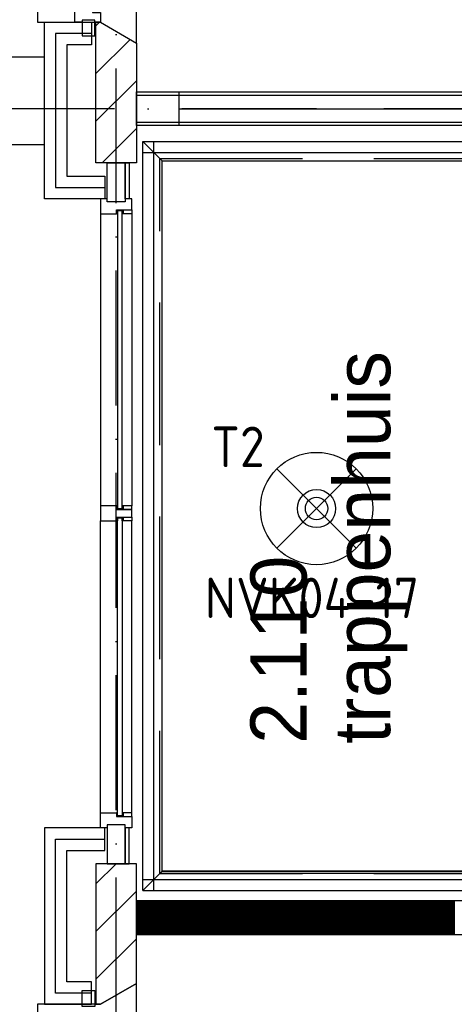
# Model space of a CAD drawing. Header units: millimetres. Extents: x -6587 to 112313, y 244 to 84344.
# Tile 8 of 63: x 17169 to 19105, y 37722 to 42103. Entities that reach past the tile are written whole.
import ezdxf
from ezdxf.enums import TextEntityAlignment as Align

# ---------------------------------------------------------------- set-up
doc = ezdxf.new("R2010")
doc.units = ezdxf.units.MM
doc.header["$LTSCALE"] = 100
doc.linetypes.add('DASHDOT', pattern=[9, 6, -1.5, 0, -1.5])
doc.linetypes.add('HIDDEN', pattern=[9.525, 6.35, -3.175])
doc.layers.get('0').update_dxf_attribs({"color": 9, "linetype": 'CONTINUOUS'})
for name, color, linetype in [('AL$2----_STEMPEL', 7, 'CONTINUOUS'), ('AL$7----_STRAMIEN', 1, 'DASHDOT'), ('AL21----_BUITENWAND', 4, 'CONTINUOUS'), ('AL22----_BINNENWAND', 7, 'CONTINUOUS'), ('AL24----_TRAPPEN', 7, 'CONTINUOUS'), ('AL27----_DAKEN', 7, 'CONTINUOUS'), ('AL28----_KONSTRUKTIE', 3, 'CONTINUOUS'), ('AL29----_BOVENBOUW', 7, 'CONTINUOUS'), ('AL31----_BUITENKOZ', 7, 'CONTINUOUS'), ('ALL-----_REFLIJNEN', 8, 'CONTINUOUS'), ('ALXA1---_RASTER50', 12, 'CONTINUOUS'), ('ALXA3---_VOLZWART', 14, 'CONTINUOUS'), ('ALXAB---_PREFABBETON', 1, 'CONTINUOUS'), ('ALXOU---_GLAS', 7, 'CONTINUOUS'), ('BOUW', 8, 'CONTINUOUS'), ('EB63501-_ATTRIB', 2, 'CONTINUOUS'), ('EL63501-_NOODVRL-ARM', 3, 'CONTINUOUS'), ('HEKWERKEN', 1, 'CONTINUOUS'), ('LIJN025', 10, 'CONTINUOUS')]:
    doc.layers.add(name, color=color, linetype=linetype)
doc.styles.add('1_8', font='iso', dxfattribs={"width": 0.7, "height": 1.8})
doc.styles.add('BURO-025', font='BUROFONT.shx', dxfattribs={"height": 250})

# ---------------------------------------------------------------- blocks, each defined once
blk = doc.blocks.new('ES3G01')
at = {"color": 0}
for p, q in [((-1.768, 1.768), (1.768, -1.768)), ((1.768, 1.768), (-1.768, -1.768))]:
    blk.add_line(p, q, dxfattribs=at)
at = {"color": 6}
blk.add_lwpolyline([(1.768, -1.768), (1.75, -1.75)], dxfattribs=at)
blk.add_circle((0, 0), 2.5)
at = {"color": 0}
for radius in [0.85, 0.5]:
    blk.add_circle((0, 0), radius, dxfattribs=at)
at = {"color": 6, "style": '1_8'}
for tag, flags, p in [('A_CODE', 8, (-3.5, 2.75)), ('SCHAK', 8, (3.5, 2.75)), ('GROEP', 8, (-3.5, -2.75)), ('KAST', 9, (3.5, -2.75))]:
    blk.add_attdef(tag, text='', height=1.8, dxfattribs=dict(at, flags=flags)).set_placement(p, align=Align.MIDDLE)
blk = doc.blocks.new('A$Cb38f1ce1')
at = {"layer": 'AL$2----_STEMPEL', "color": 8}
blk.add_lwpolyline([(14416.7, 33363.4), (14416.7, 33396.4), (14378.7, 33396.4), (14349.7, 33396.4), (14349.7, 33413.4), (14307.2, 33413.4), (14277.7, 33413.4), (14277.7, 33346.4), (14349.7, 33346.4), (14349.7, 33363.4)], close=True, dxfattribs=at)
at = {"layer": 'AL$7----_STRAMIEN', "color": 1}
blk.add_line((14347.7, 1456.2), (14347.7, 70113), dxfattribs=at)
blk.add_lwpolyline([(86347.7, 35180), (750, 35180)], dxfattribs=at)
at = {"layer": 'AL21----_BUITENWAND', "color": 8}
for p, q in [((14027.7, 34779.9), (14027.7, 35565)), ((14027.7, 35565), (14237.7, 35565)), ((14237.7, 35565), (14237.7, 35465)), ((14237.7, 35465), (14127.7, 35465)), ((14127.7, 35465), (14127.7, 34879.9)), ((14127.7, 34879.9), (14297.2, 34879.9)), ((14297.2, 34879.9), (14297.2, 34779.9)), ((14297.2, 34779.9), (14027.7, 34779.9)), ((14297.2, 31980), (14027.7, 31980)), ((14027.7, 31980), (14027.7, 31195)), ((14297.2, 31880), (14297.2, 31980)), ((14127.7, 31295), (14127.7, 31880)), ((14127.7, 31880), (14297.2, 31880)), ((14237.7, 31295), (14127.7, 31295)), ((14237.7, 31195), (14237.7, 31295)), ((14027.7, 31195), (14237.7, 31195))]:
    blk.add_line(p, q, dxfattribs=at)
at = {"layer": 'AL22----_BINNENWAND', "color": 8}
for p, q in [((14437.7, 35255), (21147.7, 35255)), ((14437.7, 35105), (14437.7, 35255)), ((14627.7, 35255), (21147.7, 35255)), ((14627.7, 35105), (14627.7, 35255)), ((21297.7, 35105), (14437.7, 35105)), ((21297.7, 35105), (14627.7, 35105))]:
    blk.add_line(p, q, dxfattribs=at)
at = {"layer": 'AL22----_BINNENWAND', "color": 8, "linetype": 'Continuous'}
for p, q in [((14437.7, 35240), (21162.7, 35240)), ((14627.7, 35240), (21162.7, 35240)), ((14437.7, 35120), (21282.7, 35120)), ((14627.7, 35120), (21282.7, 35120))]:
    blk.add_line(p, q, dxfattribs=at)
at = {"layer": 'AL24----_TRAPPEN', "color": 8}
for p, q in [((14466.7, 35034.1), (18850.7, 35034.1)), ((14551.7, 34949.1), (14466.7, 35034.1)), ((14466.7, 34986.1), (18850.7, 34986.1)), ((14551.7, 34949.1), (18787.7, 34949.1)), ((14551.7, 31787.1), (17067, 31787.1)), ((14466.7, 31750.1), (17054.7, 31750.1)), ((14466.7, 31702.1), (17038.6, 31702.1))]:
    blk.add_line(p, q, dxfattribs=at)
at = {"layer": 'AL24----_TRAPPEN', "color": 8, "linetype": 'HIDDEN'}
for p, q in [((14542.2, 31777.6), (14542.2, 34958.6)), ((14542.2, 34958.6), (18850.7, 34958.6)), ((14542.2, 31777.6), (17063.9, 31777.6))]:
    blk.add_line(p, q, dxfattribs=at)
at = {"layer": 'AL27----_DAKEN', "color": 8}
for p, q in [((14027.7, 35410), (1812.7, 35410)), ((14027.7, 35020), (1422.7, 35020))]:
    blk.add_line(p, q, dxfattribs=at)
at = {"layer": 'AL28----_KONSTRUKTIE', "color": 8}
for p, q in [((14127.7, 35565), (14127.7, 35565)), ((14437.7, 31655), (14437.7, 31505)), ((21235.4, 31655), (14437.7, 31655)), ((14437.7, 31655), (14437.7, 31505)), ((21235.4, 31655), (14437.7, 31655)), ((14437.7, 31505), (21235.4, 31505)), ((14437.7, 31505), (21235.4, 31505))]:
    blk.add_line(p, q, dxfattribs=at)
at = {"layer": 'AL28----_KONSTRUKTIE', "color": 8, "linetype": 'Continuous'}
for p, q in [((14257.7, 34939.9), (14257.7, 35565)), ((14257.7, 35565), (14277.7, 35565)), ((14277.7, 35565), (14437.7, 35472.6)), ((14437.7, 35472.6), (14437.7, 34939.9)), ((14437.7, 34939.9), (14257.7, 34939.9)), ((14437.7, 31820), (14257.7, 31820)), ((14257.7, 31820), (14257.7, 31195)), ((14437.7, 31287.4), (14437.7, 31820)), ((14277.7, 31195), (14437.7, 31287.4)), ((14257.7, 31195), (14277.7, 31195))]:
    blk.add_line(p, q, dxfattribs=at)
at = {"layer": 'AL29----_BOVENBOUW', "color": 8}
for p, q in [((14466.7, 31702.1), (14466.7, 35034.1)), ((14514.7, 31702.1), (14514.7, 35034.1)), ((14466.7, 31702.1), (14551.7, 31787.1))]:
    blk.add_line(p, q, dxfattribs=at)
blk.add_lwpolyline([(14551.7, 31787.1), (14551.7, 34949.1), (16147.7, 34949.1), (16147.7, 31787.1)], close=True, dxfattribs=at)
at = {"layer": 'AL31----_BUITENKOZ', "color": 8}
for p, q in [((14307.2, 34765.9), (14307.2, 34939.9)), ((14307.2, 34939.9), (14387.2, 34939.9)), ((14387.2, 34939.9), (14387.2, 34765.9)), ((14387.2, 34779.9), (14387.2, 34939.9)), ((14387.2, 34939.9), (14404.7, 34939.9)), ((14404.7, 34939.9), (14404.7, 34779.9)), ((14387.2, 34765.9), (14307.2, 34765.9)), ((14404.7, 34779.9), (14387.2, 34779.9)), ((14307.2, 31994.1), (14307.2, 31820.1)), ((14387.2, 31994.1), (14307.2, 31994.1)), ((14387.2, 31820.1), (14387.2, 31994.1)), ((14387.2, 31980.1), (14387.2, 31820.1)), ((14404.7, 31980.1), (14387.2, 31980.1)), ((14404.7, 31820.1), (14404.7, 31980.1)), ((14307.2, 31820.1), (14387.2, 31820.1)), ((14387.2, 31820.1), (14404.7, 31820.1))]:
    blk.add_line(p, q, dxfattribs=at)
for points in [[(14277.7, 35565), (14437.7, 35472.6), (14437.7, 36687.4), (14277.7, 36595), (13997.7, 36595), (13997.7, 35565)], [(14277.7, 35565), (14252.7, 35565), (14252.7, 35575), (14196.7, 35575), (14196.7, 35565), (14163.7, 35565), (14163.7, 35632), (14226.7, 35632), (14226.7, 35615), (14241.7, 35615), (14241.7, 35609), (14277.7, 35609)], [(14252.7, 35575), (14196.7, 35575), (14196.7, 35504), (14252.7, 35504)], [(14349.7, 34712.9), (14349.7, 34729.9), (14416.7, 34729.9), (14416.7, 34779.9), (14387.2, 34779.9), (14387.2, 34765.9), (14307.2, 34765.9), (14307.2, 34779.9), (14277.7, 34779.9), (14277.7, 34712.9)], [(14378.7, 34712.9), (14374.7, 34712.9), (14374.7, 34725.9), (14353.7, 34725.9), (14353.7, 34712.9), (14349.7, 34712.9), (14349.7, 34729.9), (14378.7, 34729.9)], [(14378.7, 34729.9), (14416.7, 34729.9), (14416.7, 34712.9), (14378.7, 34712.9)], [(14378.7, 33413.4), (14374.7, 33413.4), (14374.7, 33400.4), (14353.7, 33400.4), (14353.7, 33413.4), (14349.7, 33413.4), (14349.7, 33396.4), (14378.7, 33396.4)], [(14378.7, 33396.4), (14416.7, 33396.4), (14416.7, 33413.4), (14378.7, 33413.4)], [(14378.7, 33346.4), (14374.7, 33346.4), (14374.7, 33359.4), (14353.7, 33359.4), (14353.7, 33346.4), (14349.7, 33346.4), (14349.7, 33363.4), (14378.7, 33363.4)], [(14378.7, 33363.4), (14416.7, 33363.4), (14416.7, 33346.4), (14378.7, 33346.4)], [(14349.7, 32047), (14349.7, 32030), (14416.7, 32030), (14416.7, 31980), (14387.2, 31980), (14387.2, 31994), (14307.2, 31994), (14307.2, 31980), (14277.7, 31980), (14277.7, 32047)], [(14378.7, 32047), (14374.7, 32047), (14374.7, 32034), (14353.7, 32034), (14353.7, 32047), (14349.7, 32047), (14349.7, 32030), (14378.7, 32030)], [(14378.7, 32030), (14416.7, 32030), (14416.7, 32047), (14378.7, 32047)], [(14277.7, 30165), (14437.7, 30072.6), (14437.7, 31287.4), (14277.7, 31195), (13997.7, 31195), (13997.7, 30165)], [(14252.7, 31185), (14196.7, 31185), (14196.7, 31256), (14252.7, 31256)]]:
    blk.add_lwpolyline(points, close=True, dxfattribs=at)
for points in [[(14277.7, 34712.9), (14277.7, 33413.4)], [(14416.7, 34712.9), (14416.7, 33413.4)], [(14277.7, 32046.9), (14277.7, 33346.4)], [(14416.7, 32046.9), (14416.7, 33346.4)]]:
    blk.add_lwpolyline(points, dxfattribs=at)
at = {"layer": 'ALL-----_REFLIJNEN', "color": 8, "linetype": 'Continuous'}
for p, q in [((14237.7, 35515), (14077.7, 35515)), ((14077.7, 35515), (14077.7, 34829.9)), ((14627.7, 35180), (21222.7, 35180)), ((14077.7, 34829.9), (14297.2, 34829.9)), ((14077.7, 31245), (14077.7, 31930)), ((14077.7, 31930), (14297.2, 31930)), ((14237.7, 31245), (14077.7, 31245))]:
    blk.add_line(p, q, dxfattribs=at)
at = {"layer": 'ALXA1---_RASTER50', "color": 8}
for p, q in [((14438.8, 31655), (14438.8, 31505)), ((14440.8, 31655), (14440.8, 31505)), ((14442.8, 31655), (14442.8, 31505)), ((14444.8, 31655), (14444.8, 31505)), ((14446.8, 31655), (14446.8, 31505)), ((14448.8, 31655), (14448.8, 31505)), ((14450.8, 31655), (14450.8, 31505)), ((14452.8, 31655), (14452.8, 31505)), ((14454.8, 31655), (14454.8, 31505)), ((14456.8, 31655), (14456.8, 31505)), ((14458.8, 31655), (14458.8, 31505)), ((14460.8, 31655), (14460.8, 31505)), ((14462.8, 31655), (14462.8, 31505)), ((14464.8, 31655), (14464.8, 31505)), ((14466.8, 31655), (14466.8, 31505)), ((14468.8, 31655), (14468.8, 31505)), ((14470.8, 31655), (14470.8, 31505)), ((14472.8, 31655), (14472.8, 31505)), ((14474.8, 31655), (14474.8, 31505)), ((14476.8, 31655), (14476.8, 31505)), ((14478.8, 31655), (14478.8, 31505)), ((14480.8, 31655), (14480.8, 31505)), ((14482.8, 31655), (14482.8, 31505)), ((14484.8, 31655), (14484.8, 31505)), ((14486.8, 31655), (14486.8, 31505)), ((14488.8, 31655), (14488.8, 31505)), ((14490.8, 31655), (14490.8, 31505)), ((14492.8, 31655), (14492.8, 31505)), ((14494.8, 31655), (14494.8, 31505)), ((14496.8, 31655), (14496.8, 31505)), ((14498.8, 31655), (14498.8, 31505)), ((14500.8, 31655), (14500.8, 31505)), ((14502.8, 31655), (14502.8, 31505)), ((14504.8, 31655), (14504.8, 31505)), ((14506.8, 31655), (14506.8, 31505)), ((14508.8, 31655), (14508.8, 31505)), ((14510.8, 31655), (14510.8, 31505)), ((14512.8, 31655), (14512.8, 31505)), ((14514.8, 31655), (14514.8, 31505)), ((14516.8, 31655), (14516.8, 31505)), ((14518.8, 31655), (14518.8, 31505)), ((14520.8, 31655), (14520.8, 31505)), ((14522.8, 31655), (14522.8, 31505)), ((14524.8, 31655), (14524.8, 31505)), ((14526.8, 31655), (14526.8, 31505)), ((14528.8, 31655), (14528.8, 31505)), ((14530.8, 31655), (14530.8, 31505)), ((14532.8, 31655), (14532.8, 31505)), ((14534.8, 31655), (14534.8, 31505)), ((14536.8, 31655), (14536.8, 31505)), ((14538.8, 31655), (14538.8, 31505)), ((14540.8, 31655), (14540.8, 31505)), ((14542.8, 31655), (14542.8, 31505)), ((14544.8, 31655), (14544.8, 31505)), ((14546.8, 31655), (14546.8, 31505)), ((14548.8, 31655), (14548.8, 31505)), ((14550.8, 31655), (14550.8, 31505)), ((14552.8, 31655), (14552.8, 31505)), ((14554.8, 31655), (14554.8, 31505)), ((14556.8, 31655), (14556.8, 31505)), ((14558.8, 31655), (14558.8, 31505)), ((14560.8, 31655), (14560.8, 31505)), ((14562.8, 31655), (14562.8, 31505)), ((14564.8, 31655), (14564.8, 31505)), ((14566.8, 31655), (14566.8, 31505)), ((14568.8, 31655), (14568.8, 31505)), ((14570.8, 31655), (14570.8, 31505)), ((14572.8, 31655), (14572.8, 31505)), ((14574.8, 31655), (14574.8, 31505)), ((14576.8, 31655), (14576.8, 31505)), ((14578.8, 31655), (14578.8, 31505)), ((14580.8, 31655), (14580.8, 31505)), ((14582.8, 31655), (14582.8, 31505)), ((14584.8, 31655), (14584.8, 31505)), ((14586.8, 31655), (14586.8, 31505)), ((14588.8, 31655), (14588.8, 31505)), ((14590.8, 31655), (14590.8, 31505)), ((14592.8, 31655), (14592.8, 31505)), ((14594.8, 31655), (14594.8, 31505)), ((14596.8, 31655), (14596.8, 31505)), ((14598.8, 31655), (14598.8, 31505)), ((14600.8, 31655), (14600.8, 31505)), ((14602.8, 31655), (14602.8, 31505)), ((14604.8, 31655), (14604.8, 31505)), ((14606.8, 31655), (14606.8, 31505)), ((14608.8, 31655), (14608.8, 31505)), ((14610.8, 31655), (14610.8, 31505)), ((14612.8, 31655), (14612.8, 31505)), ((14614.8, 31655), (14614.8, 31505)), ((14616.8, 31655), (14616.8, 31505)), ((14618.8, 31655), (14618.8, 31505)), ((14620.8, 31655), (14620.8, 31505)), ((14622.8, 31655), (14622.8, 31505)), ((14624.8, 31655), (14624.8, 31505)), ((14626.8, 31655), (14626.8, 31505)), ((14628.8, 31655), (14628.8, 31505)), ((14630.8, 31655), (14630.8, 31505)), ((14632.8, 31655), (14632.8, 31505)), ((14634.8, 31655), (14634.8, 31505)), ((14636.8, 31655), (14636.8, 31505)), ((14638.8, 31655), (14638.8, 31505)), ((14640.8, 31655), (14640.8, 31505)), ((14642.8, 31655), (14642.8, 31505)), ((14644.8, 31655), (14644.8, 31505)), ((14646.8, 31655), (14646.8, 31505)), ((14648.8, 31655), (14648.8, 31505)), ((14650.8, 31655), (14650.8, 31505)), ((14652.8, 31655), (14652.8, 31505)), ((14654.8, 31655), (14654.8, 31505)), ((14656.8, 31655), (14656.8, 31505)), ((14658.8, 31655), (14658.8, 31505)), ((14660.8, 31655), (14660.8, 31505)), ((14662.8, 31655), (14662.8, 31505)), ((14664.8, 31655), (14664.8, 31505)), ((14666.8, 31655), (14666.8, 31505)), ((14668.8, 31655), (14668.8, 31505)), ((14670.8, 31655), (14670.8, 31505)), ((14672.8, 31655), (14672.8, 31505)), ((14674.8, 31655), (14674.8, 31505)), ((14676.8, 31655), (14676.8, 31505)), ((14678.8, 31655), (14678.8, 31505)), ((14680.8, 31655), (14680.8, 31505)), ((14682.8, 31655), (14682.8, 31505)), ((14684.8, 31655), (14684.8, 31505)), ((14686.8, 31655), (14686.8, 31505)), ((14688.8, 31655), (14688.8, 31505)), ((14690.8, 31655), (14690.8, 31505)), ((14692.8, 31655), (14692.8, 31505)), ((14694.8, 31655), (14694.8, 31505)), ((14696.8, 31655), (14696.8, 31505)), ((14698.8, 31655), (14698.8, 31505)), ((14700.8, 31655), (14700.8, 31505)), ((14702.8, 31655), (14702.8, 31505)), ((14704.8, 31655), (14704.8, 31505)), ((14706.8, 31655), (14706.8, 31505)), ((14708.8, 31655), (14708.8, 31505)), ((14710.8, 31655), (14710.8, 31505)), ((14712.8, 31655), (14712.8, 31505)), ((14714.8, 31655), (14714.8, 31505)), ((14716.8, 31655), (14716.8, 31505)), ((14718.8, 31655), (14718.8, 31505)), ((14720.8, 31655), (14720.8, 31505)), ((14722.8, 31655), (14722.8, 31505)), ((14724.8, 31655), (14724.8, 31505)), ((14726.8, 31655), (14726.8, 31505)), ((14728.8, 31655), (14728.8, 31505)), ((14730.8, 31655), (14730.8, 31505)), ((14732.8, 31655), (14732.8, 31505)), ((14734.8, 31655), (14734.8, 31505)), ((14736.8, 31655), (14736.8, 31505)), ((14738.8, 31655), (14738.8, 31505)), ((14740.8, 31655), (14740.8, 31505)), ((14742.8, 31655), (14742.8, 31505)), ((14744.8, 31655), (14744.8, 31505)), ((14746.8, 31655), (14746.8, 31505)), ((14748.8, 31655), (14748.8, 31505)), ((14750.8, 31655), (14750.8, 31505)), ((14752.8, 31655), (14752.8, 31505)), ((14754.8, 31655), (14754.8, 31505)), ((14756.8, 31655), (14756.8, 31505)), ((14758.8, 31655), (14758.8, 31505)), ((14760.8, 31655), (14760.8, 31505)), ((14762.8, 31655), (14762.8, 31505)), ((14764.8, 31655), (14764.8, 31505)), ((14766.8, 31655), (14766.8, 31505)), ((14768.8, 31655), (14768.8, 31505)), ((14770.8, 31655), (14770.8, 31505)), ((14772.8, 31655), (14772.8, 31505)), ((14774.8, 31655), (14774.8, 31505)), ((14776.8, 31655), (14776.8, 31505)), ((14778.8, 31655), (14778.8, 31505)), ((14780.8, 31655), (14780.8, 31505)), ((14782.8, 31655), (14782.8, 31505)), ((14784.8, 31655), (14784.8, 31505)), ((14786.8, 31655), (14786.8, 31505)), ((14788.8, 31655), (14788.8, 31505)), ((14790.8, 31655), (14790.8, 31505)), ((14792.8, 31655), (14792.8, 31505)), ((14794.8, 31655), (14794.8, 31505)), ((14796.8, 31655), (14796.8, 31505)), ((14798.8, 31655), (14798.8, 31505)), ((14800.8, 31655), (14800.8, 31505)), ((14802.8, 31655), (14802.8, 31505)), ((14804.8, 31655), (14804.8, 31505)), ((14806.8, 31655), (14806.8, 31505)), ((14808.8, 31655), (14808.8, 31505)), ((14810.8, 31655), (14810.8, 31505)), ((14812.8, 31655), (14812.8, 31505)), ((14814.8, 31655), (14814.8, 31505)), ((14816.8, 31655), (14816.8, 31505)), ((14818.8, 31655), (14818.8, 31505)), ((14820.8, 31655), (14820.8, 31505)), ((14822.8, 31655), (14822.8, 31505)), ((14824.8, 31655), (14824.8, 31505)), ((14826.8, 31655), (14826.8, 31505)), ((14828.8, 31655), (14828.8, 31505)), ((14830.8, 31655), (14830.8, 31505)), ((14832.8, 31655), (14832.8, 31505)), ((14834.8, 31655), (14834.8, 31505)), ((14836.8, 31655), (14836.8, 31505)), ((14838.8, 31655), (14838.8, 31505)), ((14840.8, 31655), (14840.8, 31505)), ((14842.8, 31655), (14842.8, 31505)), ((14844.8, 31655), (14844.8, 31505)), ((14846.8, 31655), (14846.8, 31505)), ((14848.8, 31655), (14848.8, 31505)), ((14850.8, 31655), (14850.8, 31505)), ((14852.8, 31655), (14852.8, 31505)), ((14854.8, 31655), (14854.8, 31505)), ((14856.8, 31655), (14856.8, 31505)), ((14858.8, 31655), (14858.8, 31505)), ((14860.8, 31655), (14860.8, 31505)), ((14862.8, 31655), (14862.8, 31505)), ((14864.8, 31655), (14864.8, 31505)), ((14866.8, 31655), (14866.8, 31505)), ((14868.8, 31655), (14868.8, 31505)), ((14870.8, 31655), (14870.8, 31505)), ((14872.8, 31655), (14872.8, 31505)), ((14874.8, 31655), (14874.8, 31505)), ((14876.8, 31655), (14876.8, 31505)), ((14878.8, 31655), (14878.8, 31505)), ((14880.8, 31655), (14880.8, 31505)), ((14882.8, 31655), (14882.8, 31505)), ((14884.8, 31655), (14884.8, 31505)), ((14886.8, 31655), (14886.8, 31505)), ((14888.8, 31655), (14888.8, 31505)), ((14890.8, 31655), (14890.8, 31505)), ((14892.8, 31655), (14892.8, 31505)), ((14894.8, 31655), (14894.8, 31505)), ((14896.8, 31655), (14896.8, 31505)), ((14898.8, 31655), (14898.8, 31505)), ((14900.8, 31655), (14900.8, 31505)), ((14902.8, 31655), (14902.8, 31505)), ((14904.8, 31655), (14904.8, 31505)), ((14906.8, 31655), (14906.8, 31505)), ((14908.8, 31655), (14908.8, 31505)), ((14910.8, 31655), (14910.8, 31505)), ((14912.8, 31655), (14912.8, 31505)), ((14914.8, 31655), (14914.8, 31505)), ((14916.8, 31655), (14916.8, 31505)), ((14918.8, 31655), (14918.8, 31505)), ((14920.8, 31655), (14920.8, 31505)), ((14922.8, 31655), (14922.8, 31505)), ((14924.8, 31655), (14924.8, 31505)), ((14926.8, 31655), (14926.8, 31505)), ((14928.8, 31655), (14928.8, 31505)), ((14930.8, 31655), (14930.8, 31505)), ((14932.8, 31655), (14932.8, 31505)), ((14934.8, 31655), (14934.8, 31505)), ((14936.8, 31655), (14936.8, 31505)), ((14938.8, 31655), (14938.8, 31505)), ((14940.8, 31655), (14940.8, 31505)), ((14942.8, 31655), (14942.8, 31505)), ((14944.8, 31655), (14944.8, 31505)), ((14946.8, 31655), (14946.8, 31505)), ((14948.8, 31655), (14948.8, 31505)), ((14950.8, 31655), (14950.8, 31505)), ((14952.8, 31655), (14952.8, 31505)), ((14954.8, 31655), (14954.8, 31505)), ((14956.8, 31655), (14956.8, 31505)), ((14958.8, 31655), (14958.8, 31505)), ((14960.8, 31655), (14960.8, 31505)), ((14962.8, 31655), (14962.8, 31505)), ((14964.8, 31655), (14964.8, 31505)), ((14966.8, 31655), (14966.8, 31505)), ((14968.8, 31655), (14968.8, 31505)), ((14970.8, 31655), (14970.8, 31505)), ((14972.8, 31655), (14972.8, 31505)), ((14974.8, 31655), (14974.8, 31505)), ((14976.8, 31655), (14976.8, 31505)), ((14978.8, 31655), (14978.8, 31505)), ((14980.8, 31655), (14980.8, 31505)), ((14982.8, 31655), (14982.8, 31505)), ((14984.8, 31655), (14984.8, 31505)), ((14986.8, 31655), (14986.8, 31505)), ((14988.8, 31655), (14988.8, 31505)), ((14990.8, 31655), (14990.8, 31505)), ((14992.8, 31655), (14992.8, 31505)), ((14994.8, 31655), (14994.8, 31505)), ((14996.8, 31655), (14996.8, 31505)), ((14998.8, 31655), (14998.8, 31505)), ((15000.8, 31655), (15000.8, 31505)), ((15002.8, 31655), (15002.8, 31505)), ((15004.8, 31655), (15004.8, 31505)), ((15006.8, 31655), (15006.8, 31505)), ((15008.8, 31655), (15008.8, 31505)), ((15010.8, 31655), (15010.8, 31505)), ((15012.8, 31655), (15012.8, 31505)), ((15014.8, 31655), (15014.8, 31505)), ((15016.8, 31655), (15016.8, 31505)), ((15018.8, 31655), (15018.8, 31505)), ((15020.8, 31655), (15020.8, 31505)), ((15022.8, 31655), (15022.8, 31505)), ((15024.8, 31655), (15024.8, 31505)), ((15026.8, 31655), (15026.8, 31505)), ((15028.8, 31655), (15028.8, 31505)), ((15030.8, 31655), (15030.8, 31505)), ((15032.8, 31655), (15032.8, 31505)), ((15034.8, 31655), (15034.8, 31505)), ((15036.8, 31655), (15036.8, 31505)), ((15038.8, 31655), (15038.8, 31505)), ((15040.8, 31655), (15040.8, 31505)), ((15042.8, 31655), (15042.8, 31505)), ((15044.8, 31655), (15044.8, 31505)), ((15046.8, 31655), (15046.8, 31505)), ((15048.8, 31655), (15048.8, 31505)), ((15050.8, 31655), (15050.8, 31505)), ((15052.8, 31655), (15052.8, 31505)), ((15054.8, 31655), (15054.8, 31505)), ((15056.8, 31655), (15056.8, 31505)), ((15058.8, 31655), (15058.8, 31505)), ((15060.8, 31655), (15060.8, 31505)), ((15062.8, 31655), (15062.8, 31505)), ((15064.8, 31655), (15064.8, 31505)), ((15066.8, 31655), (15066.8, 31505)), ((15068.8, 31655), (15068.8, 31505)), ((15070.8, 31655), (15070.8, 31505)), ((15072.8, 31655), (15072.8, 31505)), ((15074.8, 31655), (15074.8, 31505)), ((15076.8, 31655), (15076.8, 31505)), ((15078.8, 31655), (15078.8, 31505)), ((15080.8, 31655), (15080.8, 31505)), ((15082.8, 31655), (15082.8, 31505)), ((15084.8, 31655), (15084.8, 31505)), ((15086.8, 31655), (15086.8, 31505)), ((15088.8, 31655), (15088.8, 31505)), ((15090.8, 31655), (15090.8, 31505)), ((15092.8, 31655), (15092.8, 31505)), ((15094.8, 31655), (15094.8, 31505)), ((15096.8, 31655), (15096.8, 31505)), ((15098.8, 31655), (15098.8, 31505)), ((15100.8, 31655), (15100.8, 31505)), ((15102.8, 31655), (15102.8, 31505)), ((15104.8, 31655), (15104.8, 31505)), ((15106.8, 31655), (15106.8, 31505)), ((15108.8, 31655), (15108.8, 31505)), ((15110.8, 31655), (15110.8, 31505)), ((15112.8, 31655), (15112.8, 31505)), ((15114.8, 31655), (15114.8, 31505)), ((15116.8, 31655), (15116.8, 31505)), ((15118.8, 31655), (15118.8, 31505)), ((15120.8, 31655), (15120.8, 31505)), ((15122.8, 31655), (15122.8, 31505)), ((15124.8, 31655), (15124.8, 31505)), ((15126.8, 31655), (15126.8, 31505)), ((15128.8, 31655), (15128.8, 31505)), ((15130.8, 31655), (15130.8, 31505)), ((15132.8, 31655), (15132.8, 31505)), ((15134.8, 31655), (15134.8, 31505)), ((15136.8, 31655), (15136.8, 31505)), ((15138.8, 31655), (15138.8, 31505)), ((15140.8, 31655), (15140.8, 31505)), ((15142.8, 31655), (15142.8, 31505)), ((15144.8, 31655), (15144.8, 31505)), ((15146.8, 31655), (15146.8, 31505)), ((15148.8, 31655), (15148.8, 31505)), ((15150.8, 31655), (15150.8, 31505)), ((15152.8, 31655), (15152.8, 31505)), ((15154.8, 31655), (15154.8, 31505)), ((15156.8, 31655), (15156.8, 31505)), ((15158.8, 31655), (15158.8, 31505)), ((15160.8, 31655), (15160.8, 31505)), ((15162.8, 31655), (15162.8, 31505)), ((15164.8, 31655), (15164.8, 31505)), ((15166.8, 31655), (15166.8, 31505)), ((15168.8, 31655), (15168.8, 31505)), ((15170.8, 31655), (15170.8, 31505)), ((15172.8, 31655), (15172.8, 31505)), ((15174.8, 31655), (15174.8, 31505)), ((15176.8, 31655), (15176.8, 31505)), ((15178.8, 31655), (15178.8, 31505)), ((15180.8, 31655), (15180.8, 31505)), ((15182.8, 31655), (15182.8, 31505)), ((15184.8, 31655), (15184.8, 31505)), ((15186.8, 31655), (15186.8, 31505)), ((15188.8, 31655), (15188.8, 31505)), ((15190.8, 31655), (15190.8, 31505)), ((15192.8, 31655), (15192.8, 31505)), ((15194.8, 31655), (15194.8, 31505)), ((15196.8, 31655), (15196.8, 31505)), ((15198.8, 31655), (15198.8, 31505)), ((15200.8, 31655), (15200.8, 31505)), ((15202.8, 31655), (15202.8, 31505)), ((15204.8, 31655), (15204.8, 31505)), ((15206.8, 31655), (15206.8, 31505)), ((15208.8, 31655), (15208.8, 31505)), ((15210.8, 31655), (15210.8, 31505)), ((15212.8, 31655), (15212.8, 31505)), ((15214.8, 31655), (15214.8, 31505)), ((15216.8, 31655), (15216.8, 31505)), ((15218.8, 31655), (15218.8, 31505)), ((15220.8, 31655), (15220.8, 31505)), ((15222.8, 31655), (15222.8, 31505)), ((15224.8, 31655), (15224.8, 31505)), ((15226.8, 31655), (15226.8, 31505)), ((15228.8, 31655), (15228.8, 31505)), ((15230.8, 31655), (15230.8, 31505)), ((15232.8, 31655), (15232.8, 31505)), ((15234.8, 31655), (15234.8, 31505)), ((15236.8, 31655), (15236.8, 31505)), ((15238.8, 31655), (15238.8, 31505)), ((15240.8, 31655), (15240.8, 31505)), ((15242.8, 31655), (15242.8, 31505)), ((15244.8, 31655), (15244.8, 31505)), ((15246.8, 31655), (15246.8, 31505)), ((15248.8, 31655), (15248.8, 31505)), ((15250.8, 31655), (15250.8, 31505)), ((15252.8, 31655), (15252.8, 31505)), ((15254.8, 31655), (15254.8, 31505)), ((15256.8, 31655), (15256.8, 31505)), ((15258.8, 31655), (15258.8, 31505)), ((15260.8, 31655), (15260.8, 31505)), ((15262.8, 31655), (15262.8, 31505)), ((15264.8, 31655), (15264.8, 31505)), ((15266.8, 31655), (15266.8, 31505)), ((15268.8, 31655), (15268.8, 31505)), ((15270.8, 31655), (15270.8, 31505)), ((15272.8, 31655), (15272.8, 31505)), ((15274.8, 31655), (15274.8, 31505)), ((15276.8, 31655), (15276.8, 31505)), ((15278.8, 31655), (15278.8, 31505)), ((15280.8, 31655), (15280.8, 31505)), ((15282.8, 31655), (15282.8, 31505)), ((15284.8, 31655), (15284.8, 31505)), ((15286.8, 31655), (15286.8, 31505)), ((15288.8, 31655), (15288.8, 31505)), ((15290.8, 31655), (15290.8, 31505)), ((15292.8, 31655), (15292.8, 31505)), ((15294.8, 31655), (15294.8, 31505)), ((15296.8, 31655), (15296.8, 31505)), ((15298.8, 31655), (15298.8, 31505)), ((15300.8, 31655), (15300.8, 31505)), ((15302.8, 31655), (15302.8, 31505)), ((15304.8, 31655), (15304.8, 31505)), ((15306.8, 31655), (15306.8, 31505)), ((15308.8, 31655), (15308.8, 31505)), ((15310.8, 31655), (15310.8, 31505)), ((15312.8, 31655), (15312.8, 31505)), ((15314.8, 31655), (15314.8, 31505)), ((15316.8, 31655), (15316.8, 31505)), ((15318.8, 31655), (15318.8, 31505)), ((15320.8, 31655), (15320.8, 31505)), ((15322.8, 31655), (15322.8, 31505)), ((15324.8, 31655), (15324.8, 31505)), ((15326.8, 31655), (15326.8, 31505)), ((15328.8, 31655), (15328.8, 31505)), ((15330.8, 31655), (15330.8, 31505)), ((15332.8, 31655), (15332.8, 31505)), ((15334.8, 31655), (15334.8, 31505)), ((15336.8, 31655), (15336.8, 31505)), ((15338.8, 31655), (15338.8, 31505)), ((15340.8, 31655), (15340.8, 31505)), ((15342.8, 31655), (15342.8, 31505)), ((15344.8, 31655), (15344.8, 31505)), ((15346.8, 31655), (15346.8, 31505)), ((15348.8, 31655), (15348.8, 31505)), ((15350.8, 31655), (15350.8, 31505)), ((15352.8, 31655), (15352.8, 31505)), ((15354.8, 31655), (15354.8, 31505)), ((15356.8, 31655), (15356.8, 31505)), ((15358.8, 31655), (15358.8, 31505)), ((15360.8, 31655), (15360.8, 31505)), ((15362.8, 31655), (15362.8, 31505)), ((15364.8, 31655), (15364.8, 31505)), ((15366.8, 31655), (15366.8, 31505)), ((15368.8, 31655), (15368.8, 31505)), ((15370.8, 31655), (15370.8, 31505)), ((15372.8, 31655), (15372.8, 31505)), ((15374.8, 31655), (15374.8, 31505)), ((15376.8, 31655), (15376.8, 31505)), ((15378.8, 31655), (15378.8, 31505)), ((15380.8, 31655), (15380.8, 31505)), ((15382.8, 31655), (15382.8, 31505)), ((15384.8, 31655), (15384.8, 31505)), ((15386.8, 31655), (15386.8, 31505)), ((15388.8, 31655), (15388.8, 31505)), ((15390.8, 31655), (15390.8, 31505)), ((15392.8, 31655), (15392.8, 31505)), ((15394.8, 31655), (15394.8, 31505)), ((15396.8, 31655), (15396.8, 31505)), ((15398.8, 31655), (15398.8, 31505)), ((15400.8, 31655), (15400.8, 31505)), ((15402.8, 31655), (15402.8, 31505)), ((15404.8, 31655), (15404.8, 31505)), ((15406.8, 31655), (15406.8, 31505)), ((15408.8, 31655), (15408.8, 31505)), ((15410.8, 31655), (15410.8, 31505)), ((15412.8, 31655), (15412.8, 31505)), ((15414.8, 31655), (15414.8, 31505)), ((15416.8, 31655), (15416.8, 31505)), ((15418.8, 31655), (15418.8, 31505)), ((15420.8, 31655), (15420.8, 31505)), ((15422.8, 31655), (15422.8, 31505)), ((15424.8, 31655), (15424.8, 31505)), ((15426.8, 31655), (15426.8, 31505)), ((15428.8, 31655), (15428.8, 31505)), ((15430.8, 31655), (15430.8, 31505)), ((15432.8, 31655), (15432.8, 31505)), ((15434.8, 31655), (15434.8, 31505)), ((15436.8, 31655), (15436.8, 31505)), ((15438.8, 31655), (15438.8, 31505)), ((15440.8, 31655), (15440.8, 31505)), ((15442.8, 31655), (15442.8, 31505)), ((15444.8, 31655), (15444.8, 31505)), ((15446.8, 31655), (15446.8, 31505)), ((15448.8, 31655), (15448.8, 31505)), ((15450.8, 31655), (15450.8, 31505)), ((15452.8, 31655), (15452.8, 31505)), ((15454.8, 31655), (15454.8, 31505)), ((15456.8, 31655), (15456.8, 31505)), ((15458.8, 31655), (15458.8, 31505)), ((15460.8, 31655), (15460.8, 31505)), ((15462.8, 31655), (15462.8, 31505)), ((15464.8, 31655), (15464.8, 31505)), ((15466.8, 31655), (15466.8, 31505)), ((15468.8, 31655), (15468.8, 31505)), ((15470.8, 31655), (15470.8, 31505)), ((15472.8, 31655), (15472.8, 31505)), ((15474.8, 31655), (15474.8, 31505)), ((15476.8, 31655), (15476.8, 31505)), ((15478.8, 31655), (15478.8, 31505)), ((15480.8, 31655), (15480.8, 31505)), ((15482.8, 31655), (15482.8, 31505)), ((15484.8, 31655), (15484.8, 31505)), ((15486.8, 31655), (15486.8, 31505)), ((15488.8, 31655), (15488.8, 31505)), ((15490.8, 31655), (15490.8, 31505)), ((15492.8, 31655), (15492.8, 31505)), ((15494.8, 31655), (15494.8, 31505)), ((15496.8, 31655), (15496.8, 31505)), ((15498.8, 31655), (15498.8, 31505)), ((15500.8, 31655), (15500.8, 31505)), ((15502.8, 31655), (15502.8, 31505)), ((15504.8, 31655), (15504.8, 31505)), ((15506.8, 31655), (15506.8, 31505)), ((15508.8, 31655), (15508.8, 31505)), ((15510.8, 31655), (15510.8, 31505)), ((15512.8, 31655), (15512.8, 31505)), ((15514.8, 31655), (15514.8, 31505)), ((15516.8, 31655), (15516.8, 31505)), ((15518.8, 31655), (15518.8, 31505)), ((15520.8, 31655), (15520.8, 31505)), ((15522.8, 31655), (15522.8, 31505)), ((15524.8, 31655), (15524.8, 31505)), ((15526.8, 31655), (15526.8, 31505)), ((15528.8, 31655), (15528.8, 31505)), ((15530.8, 31655), (15530.8, 31505)), ((15532.8, 31655), (15532.8, 31505)), ((15534.8, 31655), (15534.8, 31505)), ((15536.8, 31655), (15536.8, 31505)), ((15538.8, 31655), (15538.8, 31505)), ((15540.8, 31655), (15540.8, 31505)), ((15542.8, 31655), (15542.8, 31505)), ((15544.8, 31655), (15544.8, 31505)), ((15546.8, 31655), (15546.8, 31505)), ((15548.8, 31655), (15548.8, 31505)), ((15550.8, 31655), (15550.8, 31505)), ((15552.8, 31655), (15552.8, 31505)), ((15554.8, 31655), (15554.8, 31505)), ((15556.8, 31655), (15556.8, 31505)), ((15558.8, 31655), (15558.8, 31505)), ((15560.8, 31655), (15560.8, 31505)), ((15562.8, 31655), (15562.8, 31505)), ((15564.8, 31655), (15564.8, 31505)), ((15566.8, 31655), (15566.8, 31505)), ((15568.8, 31655), (15568.8, 31505)), ((15570.8, 31655), (15570.8, 31505)), ((15572.8, 31655), (15572.8, 31505)), ((15574.8, 31655), (15574.8, 31505)), ((15576.8, 31655), (15576.8, 31505)), ((15578.8, 31655), (15578.8, 31505)), ((15580.8, 31655), (15580.8, 31505)), ((15582.8, 31655), (15582.8, 31505)), ((15584.8, 31655), (15584.8, 31505)), ((15586.8, 31655), (15586.8, 31505)), ((15588.8, 31655), (15588.8, 31505)), ((15590.8, 31655), (15590.8, 31505)), ((15592.8, 31655), (15592.8, 31505)), ((15594.8, 31655), (15594.8, 31505)), ((15596.8, 31655), (15596.8, 31505)), ((15598.8, 31655), (15598.8, 31505)), ((15600.8, 31655), (15600.8, 31505)), ((15602.8, 31655), (15602.8, 31505)), ((15604.8, 31655), (15604.8, 31505)), ((15606.8, 31655), (15606.8, 31505)), ((15608.8, 31655), (15608.8, 31505)), ((15610.8, 31655), (15610.8, 31505)), ((15612.8, 31655), (15612.8, 31505)), ((15614.8, 31655), (15614.8, 31505)), ((15616.8, 31655), (15616.8, 31505)), ((15618.8, 31655), (15618.8, 31505)), ((15620.8, 31655), (15620.8, 31505)), ((15622.8, 31655), (15622.8, 31505)), ((15624.8, 31655), (15624.8, 31505)), ((15626.8, 31655), (15626.8, 31505)), ((15628.8, 31655), (15628.8, 31505)), ((15630.8, 31655), (15630.8, 31505)), ((15632.8, 31655), (15632.8, 31505)), ((15634.8, 31655), (15634.8, 31505)), ((15636.8, 31655), (15636.8, 31505)), ((15638.8, 31655), (15638.8, 31505)), ((15640.8, 31655), (15640.8, 31505)), ((15642.8, 31655), (15642.8, 31505)), ((15644.8, 31655), (15644.8, 31505)), ((15646.8, 31655), (15646.8, 31505)), ((15648.8, 31655), (15648.8, 31505)), ((15650.8, 31655), (15650.8, 31505)), ((15652.8, 31655), (15652.8, 31505)), ((15654.8, 31655), (15654.8, 31505)), ((15656.8, 31655), (15656.8, 31505)), ((15658.8, 31655), (15658.8, 31505)), ((15660.8, 31655), (15660.8, 31505)), ((15662.8, 31655), (15662.8, 31505)), ((15664.8, 31655), (15664.8, 31505)), ((15666.8, 31655), (15666.8, 31505)), ((15668.8, 31655), (15668.8, 31505)), ((15670.8, 31655), (15670.8, 31505)), ((15672.8, 31655), (15672.8, 31505)), ((15674.8, 31655), (15674.8, 31505)), ((15676.8, 31655), (15676.8, 31505)), ((15678.8, 31655), (15678.8, 31505)), ((15680.8, 31655), (15680.8, 31505)), ((15682.8, 31655), (15682.8, 31505)), ((15684.8, 31655), (15684.8, 31505)), ((15686.8, 31655), (15686.8, 31505)), ((15688.8, 31655), (15688.8, 31505)), ((15690.8, 31655), (15690.8, 31505)), ((15692.8, 31655), (15692.8, 31505)), ((15694.8, 31655), (15694.8, 31505)), ((15696.8, 31655), (15696.8, 31505)), ((15698.8, 31655), (15698.8, 31505)), ((15700.8, 31655), (15700.8, 31505)), ((15702.8, 31655), (15702.8, 31505)), ((15704.8, 31655), (15704.8, 31505)), ((15706.8, 31655), (15706.8, 31505)), ((15708.8, 31655), (15708.8, 31505)), ((15710.8, 31655), (15710.8, 31505)), ((15712.8, 31655), (15712.8, 31505)), ((15714.8, 31655), (15714.8, 31505)), ((15716.8, 31655), (15716.8, 31505)), ((15718.8, 31655), (15718.8, 31505)), ((15720.8, 31655), (15720.8, 31505)), ((15722.8, 31655), (15722.8, 31505)), ((15724.8, 31655), (15724.8, 31505)), ((15726.8, 31655), (15726.8, 31505)), ((15728.8, 31655), (15728.8, 31505)), ((15730.8, 31655), (15730.8, 31505)), ((15732.8, 31655), (15732.8, 31505)), ((15734.8, 31655), (15734.8, 31505)), ((15736.8, 31655), (15736.8, 31505)), ((15738.8, 31655), (15738.8, 31505)), ((15740.8, 31655), (15740.8, 31505)), ((15742.8, 31655), (15742.8, 31505)), ((15744.8, 31655), (15744.8, 31505)), ((15746.8, 31655), (15746.8, 31505)), ((15748.8, 31655), (15748.8, 31505)), ((15750.8, 31655), (15750.8, 31505)), ((15752.8, 31655), (15752.8, 31505)), ((15754.8, 31655), (15754.8, 31505)), ((15756.8, 31655), (15756.8, 31505)), ((15758.8, 31655), (15758.8, 31505)), ((15760.8, 31655), (15760.8, 31505)), ((15762.8, 31655), (15762.8, 31505)), ((15764.8, 31655), (15764.8, 31505)), ((15766.8, 31655), (15766.8, 31505)), ((15768.8, 31655), (15768.8, 31505)), ((15770.8, 31655), (15770.8, 31505)), ((15772.8, 31655), (15772.8, 31505)), ((15774.8, 31655), (15774.8, 31505)), ((15776.8, 31655), (15776.8, 31505)), ((15778.8, 31655), (15778.8, 31505)), ((15780.8, 31655), (15780.8, 31505)), ((15782.8, 31655), (15782.8, 31505)), ((15784.8, 31655), (15784.8, 31505)), ((15786.8, 31655), (15786.8, 31505)), ((15788.8, 31655), (15788.8, 31505)), ((15790.8, 31655), (15790.8, 31505)), ((15792.8, 31655), (15792.8, 31505)), ((15794.8, 31655), (15794.8, 31505)), ((15796.8, 31655), (15796.8, 31505)), ((15798.8, 31655), (15798.8, 31505)), ((15800.8, 31655), (15800.8, 31505)), ((15802.8, 31655), (15802.8, 31505)), ((15804.8, 31655), (15804.8, 31505)), ((15806.8, 31655), (15806.8, 31505)), ((15808.8, 31655), (15808.8, 31505)), ((15810.8, 31655), (15810.8, 31505)), ((15812.8, 31655), (15812.8, 31505)), ((15814.8, 31655), (15814.8, 31505)), ((15816.8, 31655), (15816.8, 31505)), ((15818.8, 31655), (15818.8, 31505)), ((15820.8, 31655), (15820.8, 31505)), ((15822.8, 31655), (15822.8, 31505)), ((15824.8, 31655), (15824.8, 31505)), ((15826.8, 31655), (15826.8, 31505)), ((15828.8, 31655), (15828.8, 31505)), ((15830.8, 31655), (15830.8, 31505)), ((15832.8, 31655), (15832.8, 31505)), ((15834.8, 31655), (15834.8, 31505)), ((15836.8, 31655), (15836.8, 31505)), ((15838.8, 31655), (15838.8, 31505)), ((15840.8, 31655), (15840.8, 31505)), ((15842.8, 31655), (15842.8, 31505)), ((15844.8, 31655), (15844.8, 31505)), ((15846.8, 31655), (15846.8, 31505)), ((15848.8, 31655), (15848.8, 31505)), ((15850.8, 31655), (15850.8, 31505)), ((15852.8, 31655), (15852.8, 31505))]:
    blk.add_line(p, q, dxfattribs=at)
at = {"layer": 'ALXA3---_VOLZWART', "color": 8}
for p, q in [((14237.7, 35515), (14077.7, 35515)), ((14077.7, 35515), (14077.7, 34829.9)), ((14077.7, 34829.9), (14297.2, 34829.9)), ((14077.7, 31245), (14077.7, 31930)), ((14077.7, 31930), (14297.2, 31930)), ((14237.7, 31245), (14077.7, 31245))]:
    blk.add_line(p, q, dxfattribs=at)
at = {"layer": 'ALXAB---_PREFABBETON', "color": 8}
for p, q in [((14257.7, 35548.9), (14273.8, 35565)), ((14257.7, 35336.8), (14409.7, 35488.8)), ((14257.7, 35124.6), (14437.7, 35304.6)), ((14285.1, 34939.9), (14437.7, 35092.5)), ((14257.7, 31730.5), (14347.1, 31820)), ((14257.7, 31518.4), (14437.7, 31698.4)), ((14598.6, 31655), (14748.6, 31505)), ((14598.6, 31655), (14748.6, 31505)), ((14810.7, 31655), (14960.7, 31505)), ((14810.7, 31655), (14960.7, 31505)), ((15022.9, 31655), (15172.9, 31505)), ((15022.9, 31655), (15172.9, 31505)), ((15235, 31655), (15385, 31505)), ((15235, 31655), (15385, 31505)), ((15447.1, 31655), (15597.1, 31505)), ((15447.1, 31655), (15597.1, 31505)), ((15659.3, 31655), (15809.3, 31505)), ((15659.3, 31655), (15809.3, 31505)), ((14437.7, 31603.8), (14536.5, 31505)), ((14437.7, 31603.8), (14536.5, 31505)), ((14257.7, 31306.3), (14437.7, 31486.3))]:
    blk.add_line(p, q, dxfattribs=at)
at = {"layer": 'ALXOU---_GLAS', "color": 8}
for points in [[(14353.7, 33400.4), (14374.7, 33400.4), (14374.7, 34725.9), (14353.7, 34725.9)], [(14353.7, 33359.4), (14374.7, 33359.4), (14374.7, 32033.9), (14353.7, 32033.9)]]:
    blk.add_lwpolyline(points, close=True, dxfattribs=at)
at = {"layer": 'HEKWERKEN', "color": 8}
blk.add_line((17063.9, 31777.6), (14546.7, 31777.6), dxfattribs=at)
at = {"layer": 'BOUW', "style": 'BURO-025'}
for s, p in [('trappenhuis', (15568.4, 32354.5)), ('2.110', (15195.4, 32354.5))]:
    blk.add_text(s, height=250, rotation=90, dxfattribs=at).set_placement(p)

msp = doc.modelspace()

# ---------------------------------------------------------------- block references
at = {"layer": 'EL63501-_NOODVRL-ARM'}
ref = msp.add_blockref('ES3G01', (18491.3, 39928), dxfattribs=dict(at, xscale=100, yscale=100, zscale=100))
ref.add_attrib('A_CODE', 'T2', dxfattribs={"layer": 'EB63501-_ATTRIB', "color": 1, "height": 180, "style": '1_8', "flags": 8}).set_placement((18141.3, 40203), align=Align.MIDDLE)
ref.add_attrib('GROEP', 'NVK04-17', dxfattribs={"layer": 'EB63501-_ATTRIB', "color": 1, "height": 180, "style": '1_8', "flags": 8}).set_placement((18471, 39530.5), align=Align.MIDDLE)
at = {"layer": 'LIJN025'}
msp.add_blockref('A$Cb38f1ce1', (3251.2, 6526.8), dxfattribs=at)

doc.saveas('drawing.dxf')
